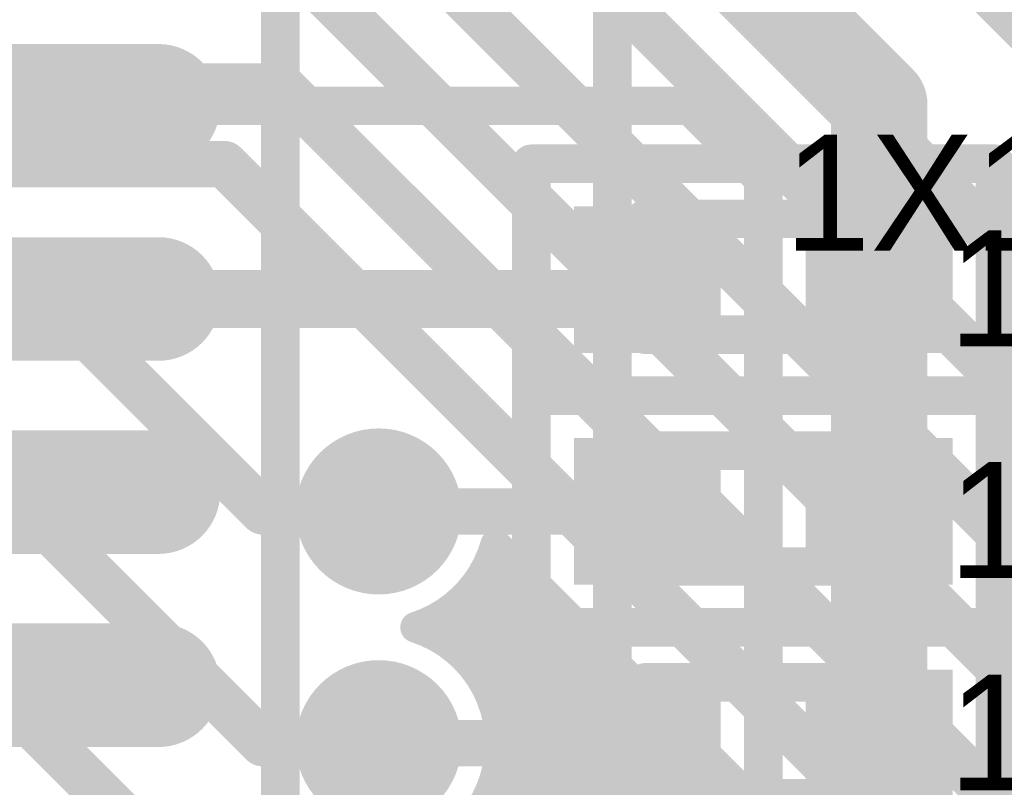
# Model space of a CAD drawing. Extents: x 7.17 to 14.1, y 4 to 11.75.
# Tile 69 of 219: x 8.84 to 9.1, y 8.08 to 8.28. Entities that reach past the tile are written whole.
import ezdxf

# ---------------------------------------------------------------- set-up
doc = ezdxf.new("R2010")
doc.units = 0
doc.layers.get('0').update_dxf_attribs({"linetype": 'CONTINUOUS'})
for name, color, linetype in [('BOTTOMLAYER', 5, 'CONTINUOUS'), ('BOTTOMSOLDER', 6, 'CONTINUOUS'), ('MECHANICAL1', 6, 'CONTINUOUS'), ('MECHANICAL7', 56, 'CONTINUOUS'), ('TOPLAYER', 1, 'CONTINUOUS'), ('TOPOVERLAY', 2, 'CONTINUOUS'), ('TOPPASTE', 8, 'CONTINUOUS'), ('TOPSOLDER', 216, 'CONTINUOUS')]:
    doc.layers.add(name, color=color, linetype=linetype)

# ---------------------------------------------------------------- blocks, each defined once
blk = doc.blocks.new('0603_56')
at = {"layer": 'MECHANICAL1', "const_width": 0.01}
for points in [[(-0.000531, 0.015748), (0.059468, 0.015748)], [(-0.000531, -0.014252), (-0.000531, 0.015748)], [(0.059468, -0.014252), (0.059468, 0.015748)], [(-0.000531, -0.014252), (0.059468, -0.014252)]]:
    blk.add_lwpolyline(points, dxfattribs=at)
at = {"layer": 'MECHANICAL1', "const_width": 0.005}
for points in [[(-0.003031, 0.015748, 1), (0.001969, 0.015748, 1)], [(-0.003031, 0.015748, 1), (0.001969, 0.015748, 1)], [(0.056968, 0.015748, 1), (0.061968, 0.015748, 1)], [(0.056968, 0.015748, 1), (0.061968, 0.015748, 1)], [(-0.003031, -0.014252, 1), (0.001969, -0.014252, 1)], [(-0.003031, -0.014252, 1), (0.001969, -0.014252, 1)], [(0.056968, -0.014252, 1), (0.061968, -0.014252, 1)], [(0.056968, -0.014252, 1), (0.061968, -0.014252, 1)]]:
    blk.add_lwpolyline(points, format="xyb", close=True, dxfattribs=at)
at = {"layer": 'TOPLAYER'}
for points in [[(-0.015, -0.015), (0.015, -0.015), (-0.015, 0.015), (0.015, 0.015)], [(0.045, -0.015), (0.075, -0.015), (0.045, 0.015), (0.075, 0.015)]]:
    blk.add_solid(points, dxfattribs=at)
at = {"layer": 'TOPOVERLAY', "const_width": 0.01}
for points in [[(-0.03, 0.03), (0.09, 0.03)], [(-0.03, 0), (-0.03, 0.03)], [(0.09, -0.03), (0.09, 0.03)], [(-0.03, -0.03), (-0.03, 0)], [(-0.03, -0.03), (0.09, -0.03)]]:
    blk.add_lwpolyline(points, dxfattribs=at)
at = {"layer": 'TOPOVERLAY', "const_width": 0.005}
for points in [[(-0.0325, 0.03, 1), (-0.0275, 0.03, 1)], [(-0.0325, 0.03, 1), (-0.0275, 0.03, 1)], [(0.0875, 0.03, 1), (0.0925, 0.03, 1)], [(0.0875, 0.03, 1), (0.0925, 0.03, 1)], [(-0.0325, 0, 1), (-0.0275, 0, 1)], [(-0.0325, 0, 1), (-0.0275, 0, 1)], [(-0.0325, -0.03, 1), (-0.0275, -0.03, 1)], [(-0.0325, -0.03, 1), (-0.0275, -0.03, 1)], [(0.0875, -0.03, 1), (0.0925, -0.03, 1)], [(0.0875, -0.03, 1), (0.0925, -0.03, 1)]]:
    blk.add_lwpolyline(points, format="xyb", close=True, dxfattribs=at)
at = {"layer": 'TOPPASTE'}
for points in [[(-0.015, -0.015), (0.015, -0.015), (-0.015, 0.015), (0.015, 0.015)], [(0.045, -0.015), (0.075, -0.015), (0.045, 0.015), (0.075, 0.015)]]:
    blk.add_solid(points, dxfattribs=at)
at = {"layer": 'TOPSOLDER'}
for points in [[(-0.019, -0.019), (0.019, -0.019), (-0.019, 0.019), (0.019, 0.019)], [(0.041, -0.019), (0.079, -0.019), (0.041, 0.019), (0.079, 0.019)]]:
    blk.add_solid(points, dxfattribs=at)
blk = doc.blocks.new('SO16_67')
at = {"layer": 'MECHANICAL1', "const_width": 0.01}
for points in [[(0.195, -0.045), (0.2225, -0.045)], [(0.2225, -0.055), (0.2225, -0.045)], [(0.195, -0.055), (0.2225, -0.055)], [(0.195, -0.095), (0.2225, -0.095)], [(0.2225, -0.105), (0.2225, -0.095)], [(0.195, -0.105), (0.2225, -0.105)], [(0.195, -0.145), (0.2225, -0.145)], [(0.2225, -0.155), (0.2225, -0.145)], [(0.195, -0.155), (0.2225, -0.155)], [(0.195, -0.195), (0.2225, -0.195)], [(0.2225, -0.205), (0.2225, -0.195)], [(0.195, -0.205), (0.2225, -0.205)]]:
    blk.add_lwpolyline(points, dxfattribs=at)
at = {"layer": 'MECHANICAL1', "const_width": 0.005}
for points in [[(0.22, -0.045, 1), (0.225, -0.045, 1)], [(0.22, -0.045, 1), (0.225, -0.045, 1)], [(0.22, -0.055, 1), (0.225, -0.055, 1)], [(0.22, -0.055, 1), (0.225, -0.055, 1)], [(0.22, -0.095, 1), (0.225, -0.095, 1)], [(0.22, -0.095, 1), (0.225, -0.095, 1)], [(0.22, -0.105, 1), (0.225, -0.105, 1)], [(0.22, -0.105, 1), (0.225, -0.105, 1)], [(0.22, -0.145, 1), (0.225, -0.145, 1)], [(0.22, -0.145, 1), (0.225, -0.145, 1)], [(0.22, -0.155, 1), (0.225, -0.155, 1)], [(0.22, -0.155, 1), (0.225, -0.155, 1)], [(0.22, -0.195, 1), (0.225, -0.195, 1)], [(0.22, -0.195, 1), (0.225, -0.195, 1)], [(0.22, -0.205, 1), (0.225, -0.205, 1)], [(0.22, -0.205, 1), (0.225, -0.205, 1)]]:
    blk.add_lwpolyline(points, format="xyb", close=True, dxfattribs=at)
at = {"layer": 'TOPLAYER', "const_width": 0.024}
for points in [[(0.248457, -0.05), (0.192457, -0.05)], [(0.248457, -0.1), (0.192457, -0.1)], [(0.248457, -0.15), (0.192457, -0.15)], [(0.248457, -0.2), (0.192457, -0.2)]]:
    blk.add_lwpolyline(points, dxfattribs=at)
at = {"layer": 'TOPLAYER', "const_width": 0.012}
for points in [[(0.242457, -0.05, 1), (0.254457, -0.05, 1)], [(0.242457, -0.1, 1), (0.254457, -0.1, 1)], [(0.242457, -0.15, 1), (0.254457, -0.15, 1)], [(0.242457, -0.2, 1), (0.254457, -0.2, 1)]]:
    blk.add_lwpolyline(points, format="xyb", close=True, dxfattribs=at)
at = {"layer": 'TOPOVERLAY', "const_width": 0.01}
blk.add_lwpolyline([(0.28, -0.39), (0.28, 0.04)], dxfattribs=at)
at = {"layer": 'TOPPASTE', "const_width": 0.024}
for points in [[(0.248457, -0.05), (0.192457, -0.05)], [(0.248457, -0.1), (0.192457, -0.1)], [(0.248457, -0.15), (0.192457, -0.15)], [(0.248457, -0.2), (0.192457, -0.2)]]:
    blk.add_lwpolyline(points, dxfattribs=at)
at = {"layer": 'TOPPASTE', "const_width": 0.012}
for points in [[(0.242457, -0.05, 1), (0.254457, -0.05, 1)], [(0.242457, -0.1, 1), (0.254457, -0.1, 1)], [(0.242457, -0.15, 1), (0.254457, -0.15, 1)], [(0.242457, -0.2, 1), (0.254457, -0.2, 1)]]:
    blk.add_lwpolyline(points, format="xyb", close=True, dxfattribs=at)
at = {"layer": 'TOPSOLDER', "const_width": 0.032}
for points in [[(0.248457, -0.05), (0.192457, -0.05)], [(0.248457, -0.1), (0.192457, -0.1)], [(0.248457, -0.15), (0.192457, -0.15)], [(0.248457, -0.2), (0.192457, -0.2)]]:
    blk.add_lwpolyline(points, dxfattribs=at)
at = {"layer": 'TOPSOLDER', "const_width": 0.016}
for points in [[(0.240457, -0.05, 1), (0.256457, -0.05, 1)], [(0.240457, -0.1, 1), (0.256457, -0.1, 1)], [(0.240457, -0.15, 1), (0.256457, -0.15, 1)], [(0.240457, -0.2, 1), (0.256457, -0.2, 1)]]:
    blk.add_lwpolyline(points, format="xyb", close=True, dxfattribs=at)
blk = doc.blocks.new('0603_138')
at = {"layer": 'MECHANICAL1', "const_width": 0.01}
for points in [[(-0.000531, 0.015748), (0.059468, 0.015748)], [(-0.000531, -0.014252), (-0.000531, 0.015748)], [(0.059468, -0.014252), (0.059468, 0.015748)], [(-0.000531, -0.014252), (0.059468, -0.014252)]]:
    blk.add_lwpolyline(points, dxfattribs=at)
at = {"layer": 'MECHANICAL1', "const_width": 0.005}
for points in [[(-0.003031, 0.015748, 1), (0.001969, 0.015748, 1)], [(-0.003031, 0.015748, 1), (0.001969, 0.015748, 1)], [(0.056968, 0.015748, 1), (0.061968, 0.015748, 1)], [(0.056968, 0.015748, 1), (0.061968, 0.015748, 1)], [(-0.003031, -0.014252, 1), (0.001969, -0.014252, 1)], [(-0.003031, -0.014252, 1), (0.001969, -0.014252, 1)], [(0.056968, -0.014252, 1), (0.061968, -0.014252, 1)], [(0.056968, -0.014252, 1), (0.061968, -0.014252, 1)]]:
    blk.add_lwpolyline(points, format="xyb", close=True, dxfattribs=at)
at = {"layer": 'TOPLAYER'}
for points in [[(-0.015, -0.015), (0.015, -0.015), (-0.015, 0.015), (0.015, 0.015)], [(0.045, -0.015), (0.075, -0.015), (0.045, 0.015), (0.075, 0.015)]]:
    blk.add_solid(points, dxfattribs=at)
at = {"layer": 'TOPOVERLAY', "const_width": 0.01}
for points in [[(-0.03, 0.03), (0.09, 0.03)], [(-0.03, 0), (-0.03, 0.03)], [(0.09, -0.03), (0.09, 0.03)], [(-0.03, -0.03), (-0.03, 0)], [(-0.03, -0.03), (0.09, -0.03)]]:
    blk.add_lwpolyline(points, dxfattribs=at)
at = {"layer": 'TOPOVERLAY', "const_width": 0.005}
for points in [[(-0.0325, 0.03, 1), (-0.0275, 0.03, 1)], [(-0.0325, 0.03, 1), (-0.0275, 0.03, 1)], [(0.0875, 0.03, 1), (0.0925, 0.03, 1)], [(0.0875, 0.03, 1), (0.0925, 0.03, 1)], [(-0.0325, 0, 1), (-0.0275, 0, 1)], [(-0.0325, 0, 1), (-0.0275, 0, 1)], [(-0.0325, -0.03, 1), (-0.0275, -0.03, 1)], [(-0.0325, -0.03, 1), (-0.0275, -0.03, 1)], [(0.0875, -0.03, 1), (0.0925, -0.03, 1)], [(0.0875, -0.03, 1), (0.0925, -0.03, 1)]]:
    blk.add_lwpolyline(points, format="xyb", close=True, dxfattribs=at)
at = {"layer": 'TOPPASTE'}
for points in [[(-0.015, -0.015), (0.015, -0.015), (-0.015, 0.015), (0.015, 0.015)], [(0.045, -0.015), (0.075, -0.015), (0.045, 0.015), (0.075, 0.015)]]:
    blk.add_solid(points, dxfattribs=at)
at = {"layer": 'TOPSOLDER'}
for points in [[(-0.019, -0.019), (0.019, -0.019), (-0.019, 0.019), (0.019, 0.019)], [(0.041, -0.019), (0.079, -0.019), (0.041, 0.019), (0.079, 0.019)]]:
    blk.add_solid(points, dxfattribs=at)
blk = doc.blocks.new('0603_139')
at = {"layer": 'MECHANICAL1', "const_width": 0.01}
for points in [[(-0.000531, -0.014252), (-0.000531, 0.015748)], [(-0.000531, 0.015748), (0.059468, 0.015748)], [(0.059468, -0.014252), (0.059468, 0.015748)], [(-0.000531, -0.014252), (0.059468, -0.014252)]]:
    blk.add_lwpolyline(points, dxfattribs=at)
at = {"layer": 'MECHANICAL1', "const_width": 0.005}
for points in [[(-0.003031, 0.015748, 1), (0.001969, 0.015748, 1)], [(-0.003031, 0.015748, 1), (0.001969, 0.015748, 1)], [(0.056968, 0.015748, 1), (0.061968, 0.015748, 1)], [(0.056968, 0.015748, 1), (0.061968, 0.015748, 1)], [(-0.003031, -0.014252, 1), (0.001969, -0.014252, 1)], [(-0.003031, -0.014252, 1), (0.001969, -0.014252, 1)], [(0.056968, -0.014252, 1), (0.061968, -0.014252, 1)], [(0.056968, -0.014252, 1), (0.061968, -0.014252, 1)]]:
    blk.add_lwpolyline(points, format="xyb", close=True, dxfattribs=at)
at = {"layer": 'TOPLAYER'}
for points in [[(-0.015, -0.015), (0.015, -0.015), (-0.015, 0.015), (0.015, 0.015)], [(0.045, -0.015), (0.075, -0.015), (0.045, 0.015), (0.075, 0.015)]]:
    blk.add_solid(points, dxfattribs=at)
at = {"layer": 'TOPOVERLAY', "const_width": 0.01}
for points in [[(-0.03, 0), (-0.03, 0.03)], [(-0.03, 0.03), (0.09, 0.03)], [(0.09, -0.03), (0.09, 0.03)], [(-0.03, -0.03), (-0.03, 0)], [(-0.03, -0.03), (0.09, -0.03)]]:
    blk.add_lwpolyline(points, dxfattribs=at)
at = {"layer": 'TOPOVERLAY', "const_width": 0.005}
for points in [[(-0.0325, 0.03, 1), (-0.0275, 0.03, 1)], [(-0.0325, 0.03, 1), (-0.0275, 0.03, 1)], [(0.0875, 0.03, 1), (0.0925, 0.03, 1)], [(0.0875, 0.03, 1), (0.0925, 0.03, 1)], [(-0.0325, 0, 1), (-0.0275, 0, 1)], [(-0.0325, 0, 1), (-0.0275, 0, 1)], [(-0.0325, -0.03, 1), (-0.0275, -0.03, 1)], [(-0.0325, -0.03, 1), (-0.0275, -0.03, 1)], [(0.0875, -0.03, 1), (0.0925, -0.03, 1)], [(0.0875, -0.03, 1), (0.0925, -0.03, 1)]]:
    blk.add_lwpolyline(points, format="xyb", close=True, dxfattribs=at)
at = {"layer": 'TOPPASTE'}
for points in [[(-0.015, -0.015), (0.015, -0.015), (-0.015, 0.015), (0.015, 0.015)], [(0.045, -0.015), (0.075, -0.015), (0.045, 0.015), (0.075, 0.015)]]:
    blk.add_solid(points, dxfattribs=at)
at = {"layer": 'TOPSOLDER'}
for points in [[(-0.019, -0.019), (0.019, -0.019), (-0.019, 0.019), (0.019, 0.019)], [(0.041, -0.019), (0.079, -0.019), (0.041, 0.019), (0.079, 0.019)]]:
    blk.add_solid(points, dxfattribs=at)

msp = doc.modelspace()

# ---------------------------------------------------------------- linework, layer by layer
at = {"layer": 'BOTTOMLAYER'}
for points, const_width in [([(9.029904, 8.365), (9.214904, 8.18)], 0.03), ([(8.954904, 8.365), (9.195196, 8.124708)], 0.012), ([(8.945196, 8.339708), (9.194904, 8.09)], 0.012), ([(8.930196, 8.314708), (9.179904, 8.065)], 0.012), ([(8.920196, 8.289708), (9.169904, 8.04)], 0.012), ([(7.679904, 8.265), (8.909904, 8.265)], 0.012), ([(8.909904, 8.265), (9.159904, 8.015)], 0.012), ([(7.867405, 8.244904), (8.895, 8.244904)], 0.012), ([(8.895, 8.244904), (9.16, 7.979904)], 0.012), ([(8.709904, 8.21), (8.849904, 8.21)], 0.012), ([(8.849904, 8.21), (8.904904, 8.155)], 0.012), ([(8.709904, 8.16), (8.839904, 8.16)], 0.012), ([(8.839904, 8.16), (8.904904, 8.095)], 0.012), ([(8.904904, 8.155), (8.934904, 8.155)], 0.012), ([(8.96521, 8.14641), (9.145826, 7.965794)], 0.008), ([(8.949974, 8.122661), (8.969466, 8.142154)], 0.008), ([(8.963386, 8.141546), (9.174575, 7.930358)], 0.008), ([(8.954246, 8.119862), (8.973002, 8.138618)], 0.008), ([(8.960798, 8.137063), (9.171039, 7.926822)], 0.008), ([(8.957617, 8.133174), (9.167504, 7.923287)], 0.008), ([(8.95794, 8.116485), (8.976537, 8.135082)], 0.008), ([(8.961068, 8.112542), (8.980073, 8.131547)], 0.008), ([(8.95387, 8.12985), (9.163968, 7.919751)], 0.008), ([(8.963596, 8.108), (8.983608, 8.128011)], 0.008), ([(8.949541, 8.127107), (9.160433, 7.916216)], 0.008), ([(8.965432, 8.102764), (8.987144, 8.124476)], 0.008), ([(8.966362, 8.096623), (8.99068, 8.12094)], 0.008), ([(8.965831, 8.089021), (8.994215, 8.117405)], 0.008), ([(8.960446, 8.076564), (8.997751, 8.113869)], 0.008), ([(8.834904, 8.11), (8.909904, 8.035)], 0.012), ([(8.952248, 8.061295), (9.001286, 8.110334)], 0.008), ([(8.956218, 8.058194), (9.004822, 8.106798)], 0.008), ([(8.959622, 8.054527), (9.008357, 8.103262)], 0.008), ([(8.964871, 8.104706), (9.156897, 7.91268)], 0.008), ([(8.962448, 8.050283), (9.011893, 8.099727)], 0.008), ([(8.904904, 8.095), (8.934904, 8.095)], 0.012), ([(8.964638, 8.045401), (9.015428, 8.096191)], 0.008), ([(8.966384, 8.096122), (9.119694, 7.942812)], 0.008), ([(8.966046, 8.039738), (9.018964, 8.092656)], 0.008), ([(8.965922, 8.089513), (9.109234, 7.946201)], 0.008), ([(8.966338, 8.032959), (9.022499, 8.08912)], 0.008), ([(8.964403, 8.023953), (9.026035, 8.085585)], 0.008), ([(8.950109, 8.002587), (9.029571, 8.082049)], 0.008), ([(8.964405, 8.083958), (9.101998, 7.946366)], 0.008)]:
    msp.add_lwpolyline(points, dxfattribs=dict(at, const_width=const_width))
for points, const_width in [([(8.906904, 8.265, 1), (8.912904, 8.265, 1)], 0.006), ([(8.906904, 8.265, 1), (8.912904, 8.265, 1)], 0.006), ([(8.892, 8.244904, 1), (8.898, 8.244904, 1)], 0.006), ([(8.892, 8.244904, 1), (8.898, 8.244904, 1)], 0.006), ([(8.846904, 8.21, 1), (8.852904, 8.21, 1)], 0.006), ([(8.846904, 8.21, 1), (8.852904, 8.21, 1)], 0.006), ([(8.836904, 8.16, 1), (8.842904, 8.16, 1)], 0.006), ([(8.836904, 8.16, 1), (8.842904, 8.16, 1)], 0.006), ([(8.901904, 8.155, 1), (8.907904, 8.155, 1)], 0.006), ([(8.901904, 8.155, 1), (8.907904, 8.155, 1)], 0.006), ([(8.931904, 8.155, 1), (8.937904, 8.155, 1)], 0.006), ([(8.96321, 8.14641, 1), (8.96721, 8.14641, 1)], 0.004), ([(8.96321, 8.14641, 1), (8.96721, 8.14641, 1)], 0.004), ([(8.961386, 8.141546, 1), (8.965386, 8.141546, 1)], 0.004), ([(8.967466, 8.142154, 1), (8.971466, 8.142154, 1)], 0.004), ([(8.971002, 8.138618, 1), (8.975002, 8.138618, 1)], 0.004), ([(8.958798, 8.137063, 1), (8.962798, 8.137063, 1)], 0.004), ([(8.955617, 8.133174, 1), (8.959617, 8.133174, 1)], 0.004), ([(8.974537, 8.135082, 1), (8.978537, 8.135082, 1)], 0.004), ([(8.978073, 8.131547, 1), (8.982073, 8.131547, 1)], 0.004), ([(8.95187, 8.12985, 1), (8.95587, 8.12985, 1)], 0.004), ([(8.981608, 8.128011, 1), (8.985608, 8.128011, 1)], 0.004), ([(8.947541, 8.127107, 1), (8.951541, 8.127107, 1)], 0.004), ([(8.942509, 8.125, 1), (8.946509, 8.125, 1)], 0.004), ([(8.942509, 8.125, 1), (8.946509, 8.125, 1)], 0.004), ([(8.985144, 8.124476, 1), (8.989144, 8.124476, 1)], 0.004), ([(8.947974, 8.122661, 1), (8.951974, 8.122661, 1)], 0.004), ([(8.988679, 8.12094, 1), (8.992679, 8.12094, 1)], 0.004), ([(8.952246, 8.119862, 1), (8.956246, 8.119862, 1)], 0.004), ([(8.95594, 8.116485, 1), (8.95994, 8.116485, 1)], 0.004), ([(8.992215, 8.117405, 1), (8.996215, 8.117405, 1)], 0.004), ([(8.995751, 8.113869, 1), (8.999751, 8.113869, 1)], 0.004), ([(8.959068, 8.112542, 1), (8.963068, 8.112542, 1)], 0.004), ([(8.999286, 8.110334, 1), (9.003286, 8.110334, 1)], 0.004), ([(8.961597, 8.108, 1), (8.965597, 8.108, 1)], 0.004), ([(9.002822, 8.106798, 1), (9.006822, 8.106798, 1)], 0.004), ([(8.962872, 8.104706, 1), (8.966871, 8.104706, 1)], 0.004), ([(8.963432, 8.102764, 1), (8.967432, 8.102764, 1)], 0.004), ([(9.006357, 8.103262, 1), (9.010357, 8.103262, 1)], 0.004), ([(9.009893, 8.099727, 1), (9.013893, 8.099727, 1)], 0.004), ([(8.901904, 8.095, 1), (8.907904, 8.095, 1)], 0.006), ([(8.901904, 8.095, 1), (8.907904, 8.095, 1)], 0.006), ([(8.931904, 8.095, 1), (8.937904, 8.095, 1)], 0.006), ([(8.964362, 8.096623, 1), (8.968362, 8.096623, 1)], 0.004), ([(8.964384, 8.096122, 1), (8.968384, 8.096122, 1)], 0.004), ([(8.964404, 8.095, 1), (8.968404, 8.095, 1)], 0.004), ([(8.964404, 8.095, 1), (8.968404, 8.095, 1)], 0.004), ([(9.013428, 8.096191, 1), (9.017428, 8.096191, 1)], 0.004), ([(9.016964, 8.092656, 1), (9.020964, 8.092656, 1)], 0.004), ([(8.963831, 8.089021, 1), (8.967831, 8.089021, 1)], 0.004), ([(8.963922, 8.089513, 1), (8.967922, 8.089513, 1)], 0.004), ([(9.020499, 8.08912, 1), (9.024499, 8.08912, 1)], 0.004), ([(9.024035, 8.085585, 1), (9.028035, 8.085585, 1)], 0.004), ([(8.962405, 8.083958, 1), (8.966405, 8.083958, 1)], 0.004), ([(9.02757, 8.082049, 1), (9.031571, 8.082049, 1)], 0.004)]:
    msp.add_lwpolyline(points, format="xyb", close=True, dxfattribs=dict(at, const_width=const_width))
at = {"layer": 'BOTTOMLAYER', "const_width": 0.008}
for points in [[(8.96521, 8.14641, -0.251284), (8.944509, 8.125)], [(8.944509, 8.125, -0.326113), (8.966404, 8.095)], [(8.966404, 8.095, -0.326113), (8.944509, 8.065)]]:
    msp.add_lwpolyline(points, format="xyb", dxfattribs=at)
at = {"layer": 'BOTTOMSOLDER', "const_width": 0.0215}
for points in [[(8.924154, 8.155, 1), (8.945654, 8.155, 1)], [(8.924154, 8.095, 1), (8.945654, 8.095, 1)]]:
    msp.add_lwpolyline(points, format="xyb", close=True, dxfattribs=at)
at = {"layer": 'MECHANICAL7', "const_width": 0.01}
msp.add_lwpolyline([(8.995404, 6.1245), (8.995404, 8.3315)], dxfattribs=at)
at = {"layer": 'TOPLAYER'}
for points, const_width in [([(9.014904, 8.31), (9.064447, 8.260457)], 0.025), ([(9.064447, 7.975), (9.064447, 8.260457)], 0.025), ([(8.629904, 8.26), (8.849904, 8.26)], 0.015), ([(8.849904, 8.26), (9.015774, 8.26)], 0.01), ([(9.015774, 8.26), (9.034447, 8.241327)], 0.01), ([(9.034447, 7.895082), (9.034447, 8.241327)], 0.01), ([(8.999447, 8.21), (9.004447, 8.215)], 0.015), ([(8.849904, 8.21), (8.999447, 8.21)], 0.015), ([(8.774904, 8.21), (8.849904, 8.21)], 0.012), ([(8.799904, 8.16), (8.849904, 8.16)], 0.012), ([(8.934904, 8.155), (9.004447, 8.155)], 0.012), ([(8.784904, 8.11), (8.849904, 8.11)], 0.012), ([(8.934904, 8.095), (9.004447, 8.095)], 0.012)]:
    msp.add_lwpolyline(points, dxfattribs=dict(at, const_width=const_width))
for points, const_width in [([(9.058197, 8.260457, 1), (9.070697, 8.260457, 1)], 0.0125), ([(9.058197, 8.260457, 1), (9.070697, 8.260457, 1)], 0.0125), ([(8.846154, 8.26, 1), (8.853654, 8.26, 1)], 0.0075), ([(8.847404, 8.26, 1), (8.852404, 8.26, 1)], 0.005), ([(9.013274, 8.26, 1), (9.018274, 8.26, 1)], 0.005), ([(9.013274, 8.26, 1), (9.018274, 8.26, 1)], 0.005), ([(9.031947, 8.241327, 1), (9.036947, 8.241327, 1)], 0.005), ([(9.031947, 8.241327, 1), (9.036947, 8.241327, 1)], 0.005), ([(9.000697, 8.215, 1), (9.008197, 8.215, 1)], 0.0075), ([(8.846154, 8.21, 1), (8.853654, 8.21, 1)], 0.0075), ([(8.995697, 8.21, 1), (9.003197, 8.21, 1)], 0.0075), ([(8.995697, 8.21, 1), (9.003197, 8.21, 1)], 0.0075), ([(8.846904, 8.21, 1), (8.852904, 8.21, 1)], 0.006), ([(8.846904, 8.16, 1), (8.852904, 8.16, 1)], 0.006), ([(8.931904, 8.155, 1), (8.937904, 8.155, 1)], 0.006), ([(9.001447, 8.155, 1), (9.007447, 8.155, 1)], 0.006), ([(8.846904, 8.11, 1), (8.852904, 8.11, 1)], 0.006), ([(8.931904, 8.095, 1), (8.937904, 8.095, 1)], 0.006), ([(9.001447, 8.095, 1), (9.007447, 8.095, 1)], 0.006)]:
    msp.add_lwpolyline(points, format="xyb", close=True, dxfattribs=dict(at, const_width=const_width))
at = {"layer": 'TOPSOLDER', "const_width": 0.0215}
for points in [[(8.924154, 8.155, 1), (8.945654, 8.155, 1)], [(8.924154, 8.095, 1), (8.945654, 8.095, 1)]]:
    msp.add_lwpolyline(points, format="xyb", close=True, dxfattribs=at)

# ---------------------------------------------------------------- block references
msp.add_blockref('SO16_67', (8.629447, 8.31))
at = {"rotation": 360}
for name, p in [('0603_56', (9.004447, 8.215)), ('0603_138', (9.004447, 8.155)), ('0603_139', (9.004447, 8.095))]:
    msp.add_blockref(name, p, dxfattribs=at)

# ---------------------------------------------------------------- texts
at = {"layer": 'MECHANICAL1'}
for s, p in [('1X10 HEADER', (9.039904, 8.2225)), ('10K', (9.082404, 8.19778)), ('10K', (9.082404, 8.13778)), ('10K', (9.082404, 8.08278))]:
    msp.add_text(s, height=0.03, dxfattribs=at).set_placement(p)

doc.saveas('drawing.dxf')
